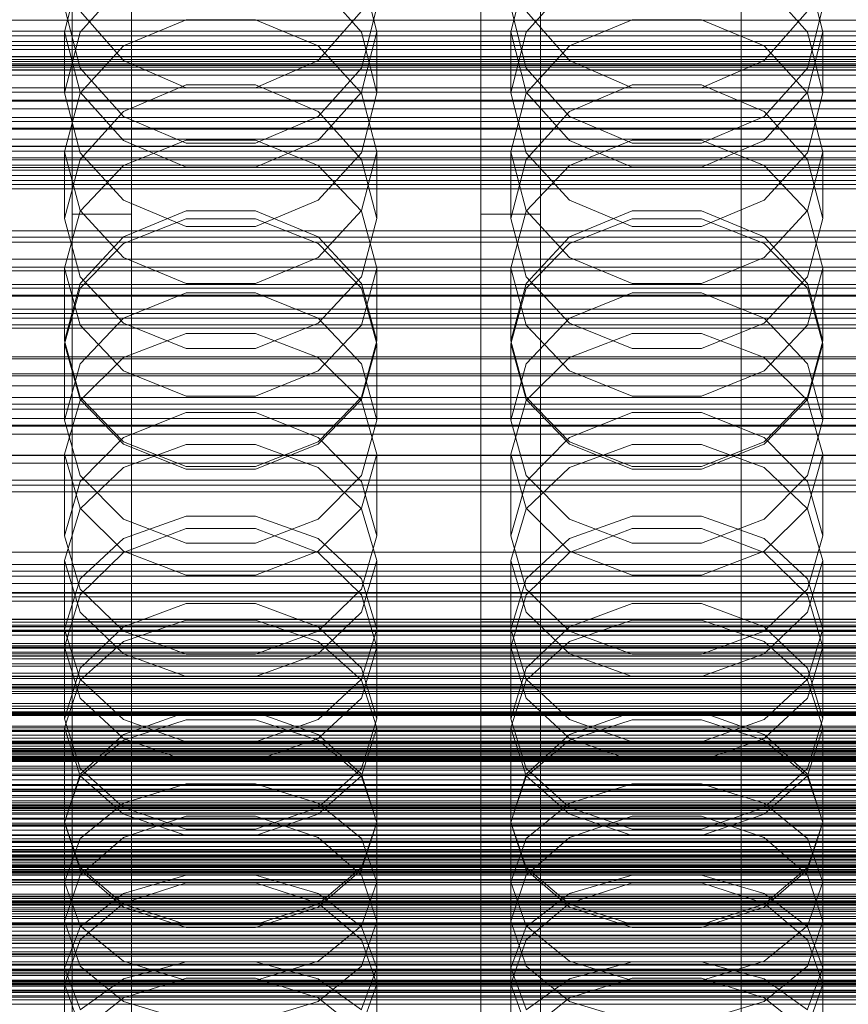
# Model space of a CAD drawing. Header units: millimetres. Extents: x -1970 to 61924, y -58230 to 6847.
# Tile 103 of 256: x -97 to 14, y -34577 to -34444. Entities that reach past the tile are written whole.
import ezdxf

# ---------------------------------------------------------------- set-up
doc = ezdxf.new("R2010")
doc.units = ezdxf.units.MM
for name, color, linetype, lineweight in [('COTAS_O', 1, 'Continuous', 0), ('COTAS_P', 1, 'Continuous', 0), ('frontal_briquetadora', 7, 'Continuous', 0), ('frontal_C01', 7, 'Continuous', 0), ('frontal_C02', 7, 'Continuous', 0), ('frontal_C03', 7, 'Continuous', 0), ('frontal_dosificador', 7, 'Continuous', 0), ('frontal_mezcladora', 7, 'Continuous', 0), ('frontal_secador', 7, 'Continuous', 0), ('frontal_tolva', 7, 'Continuous', 0)]:
    doc.layers.add(name, color=color, linetype=linetype, lineweight=lineweight)
doc.dimstyles.new('R19_100', dxfattribs={"dimtxt": 250, "dimasz": 150, "dimexe": 150, "dimexo": 80, "dimgap": 100, "dimtad": 1, "dimtih": 1, "dimtoh": 1, "dimdsep": 46, "dimcen": 0.09, "dimadec": 0, "dimazin": 0, "dimtfac": 1, "dimtdec": 4, "dimtofl": 0, "dimtmove": 0, "dimatfit": 3, "dimfxl": 1, "dimtolj": 1, "dimtzin": 0, "dimarcsym": 0})

# ---------------------------------------------------------------- blocks, each defined once
blk = doc.blocks.new('DIM_R26_43')
at = {"layer": 'COTAS_P'}
for p, q in [((-1750, -34600), (-1600, -34555)), ((2600, -34600), (2450, -34555)), ((-1750, -35500), (-1750, -34600)), ((-1750, -34600), (2600, -34600)), ((-1750, -34600), (-1600, -34645)), ((2600, -34600), (2450, -34645)), ((2600, -35500), (2600, -34600))]:
    blk.add_line(p, q, dxfattribs=at)
blk.add_text('4350 P', height=250, dxfattribs=at).set_placement((425, -34500))
blk = doc.blocks.new('DIM_R26_48')
at = {"layer": 'COTAS_O'}
for p, q in [((-650, -33700), (50, -33700)), ((50, -33700), (5, -33850)), ((50, -34900), (50, -33700)), ((50, -33700), (95, -33850)), ((50, -34900), (5, -34750)), ((50, -34900), (95, -34750)), ((-650, -34900), (50, -34900))]:
    blk.add_line(p, q, dxfattribs=at)
blk.add_text('1200 O', height=250, rotation=90, dxfattribs=at).set_placement((-50, -34300))
blk = doc.blocks.new('DIM_R26_49')
at = {"layer": 'COTAS_O'}
for p, q in [((-650, -34200), (-500, -34155)), ((650, -34200), (500, -34155)), ((-650, -34900), (-650, -34200)), ((-650, -34200), (650, -34200)), ((-650, -34200), (-500, -34245)), ((650, -34200), (500, -34245)), ((650, -34900), (650, -34200))]:
    blk.add_line(p, q, dxfattribs=at)
blk.add_text('1300 O', height=250, dxfattribs=at).set_placement((0, -34100))
blk = doc.blocks.new('DIM_R26_54')
at = {"layer": 'COTAS_P'}
for p, q in [((-305, -34680), (395, -34680)), ((395, -34680), (350, -34830)), ((395, -36000), (395, -34680)), ((395, -34680), (440, -34830)), ((395, -36000), (350, -35850)), ((395, -36000), (440, -35850)), ((-305, -36000), (395, -36000))]:
    blk.add_line(p, q, dxfattribs=at)
blk.add_text('1320 P', height=250, rotation=90, dxfattribs=at).set_placement((295, -35340))

msp = doc.modelspace()

# ---------------------------------------------------------------- linework, layer by layer
at = {"layer": 'frontal_briquetadora'}
for p, q in [((-91, -34445.996), (-88.92, -34437.891)), ((-51.08, -34437.891), (-49, -34445.996)), ((-31, -34445.996), (-28.92, -34437.891)), ((8.92, -34437.891), (11, -34445.996)), ((-83.094, -34439.459), (-88.92, -34446.067)), ((-51.08, -34446.067), (-56.906, -34439.459)), ((-23.094, -34439.459), (-28.92, -34446.067)), ((8.92, -34446.067), (3.094, -34439.459)), ((-88.92, -34450.901), (-91, -34442.708)), ((-88.92, -34443.249), (-83.093, -34449.855)), ((-56.907, -34449.855), (-51.08, -34443.249)), ((-49, -34442.708), (-51.08, -34450.901)), ((-28.92, -34450.901), (-31, -34442.708)), ((-28.92, -34443.249), (-23.093, -34449.855)), ((3.093, -34449.855), (8.92, -34443.249)), ((11, -34442.708), (8.92, -34450.901)), ((-83.093, -34447.906), (-74.673, -34444.394)), ((-74.673, -34444.394), (-65.327, -34444.394)), ((-65.327, -34444.394), (-56.907, -34447.906)), ((-23.093, -34447.906), (-14.673, -34444.394)), ((-14.673, -34444.394), (-5.327, -34444.394)), ((-5.327, -34444.394), (3.093, -34447.906)), ((-91, -34445.996), (-91, -34454.221)), ((-88.92, -34454.101), (-91, -34445.996)), ((-88.92, -34446.067), (-91, -34454.221)), ((-49, -34445.996), (-51.08, -34454.101)), ((-49, -34454.221), (-51.08, -34446.067)), ((-49, -34445.996), (-49, -34454.221)), ((-31, -34445.996), (-31, -34454.221)), ((-28.92, -34454.101), (-31, -34445.996)), ((-28.92, -34446.067), (-31, -34454.221)), ((11, -34445.996), (8.92, -34454.101)), ((11, -34454.221), (8.92, -34446.067)), ((11, -34445.996), (11, -34454.221)), ((-88.92, -34454.234), (-83.093, -34447.906)), ((-56.907, -34447.906), (-51.08, -34454.234)), ((-28.92, -34454.234), (-23.093, -34447.906)), ((3.093, -34447.906), (8.92, -34454.234)), ((-83.093, -34449.855), (-74.673, -34453.52)), ((-65.327, -34453.52), (-56.907, -34449.855)), ((-23.093, -34449.855), (-14.673, -34453.52)), ((-5.327, -34453.52), (3.093, -34449.855)), ((200, -34451.11), (-160, -34451.11)), ((-83.094, -34457.404), (-88.92, -34450.901)), ((-51.08, -34450.901), (-56.906, -34457.404)), ((-23.094, -34457.404), (-28.92, -34450.901)), ((8.92, -34450.901), (3.094, -34457.404)), ((-91, -34454.221), (-88.92, -34462.278)), ((-91, -34462.125), (-88.92, -34454.234)), ((-83.093, -34460.601), (-88.92, -34454.101)), ((-74.674, -34453.127), (-83.094, -34456.734)), ((-65.326, -34453.127), (-74.674, -34453.127)), ((-74.673, -34453.52), (-65.327, -34453.52)), ((-56.906, -34456.734), (-65.326, -34453.127)), ((-51.08, -34454.101), (-56.907, -34460.601)), ((-51.08, -34462.278), (-49, -34454.221)), ((-51.08, -34454.234), (-49, -34462.125)), ((-31, -34454.221), (-28.92, -34462.278)), ((-31, -34462.125), (-28.92, -34454.234)), ((-23.093, -34460.601), (-28.92, -34454.101)), ((-14.674, -34453.127), (-23.094, -34456.734)), ((-5.326, -34453.127), (-14.674, -34453.127)), ((-14.673, -34453.52), (-5.327, -34453.52)), ((3.094, -34456.734), (-5.326, -34453.127)), ((8.92, -34454.101), (3.093, -34460.601)), ((8.92, -34462.278), (11, -34454.221)), ((8.92, -34454.234), (11, -34462.125)), ((-83.094, -34456.734), (-88.92, -34463.181)), ((-51.08, -34463.18), (-56.906, -34456.734)), ((-23.094, -34456.734), (-28.92, -34463.181)), ((8.92, -34463.18), (3.094, -34456.734)), ((-160, -34457.538), (200, -34457.538)), ((-74.674, -34460.988), (-83.094, -34457.404)), ((-56.906, -34457.404), (-65.326, -34460.988)), ((-14.674, -34460.988), (-23.094, -34457.404)), ((3.094, -34457.404), (-5.326, -34460.988)), ((-74.673, -34460.596), (-83.093, -34464.004)), ((-74.673, -34464.208), (-83.093, -34460.601)), ((-65.327, -34460.596), (-74.673, -34460.596)), ((-56.907, -34464.004), (-65.327, -34460.596)), ((-56.907, -34460.601), (-65.327, -34464.208)), ((-14.673, -34460.596), (-23.093, -34464.004)), ((-14.673, -34464.208), (-23.093, -34460.601)), ((-5.327, -34460.596), (-14.673, -34460.596)), ((3.093, -34464.004), (-5.327, -34460.596)), ((3.093, -34460.601), (-5.327, -34464.208)), ((200, -34461.368), (-160, -34461.368)), ((-91, -34462.125), (-91, -34471.125)), ((-91, -34462.125), (-88.92, -34470.016)), ((-65.326, -34460.988), (-74.674, -34460.988)), ((-51.08, -34470.016), (-49, -34462.125)), ((-49, -34462.125), (-49, -34471.125)), ((-31, -34462.125), (-31, -34471.125)), ((-31, -34462.125), (-28.92, -34470.016)), ((-5.326, -34460.988), (-14.674, -34460.988)), ((8.92, -34470.016), (11, -34462.125)), ((11, -34462.125), (11, -34471.125)), ((-88.92, -34463.181), (-91, -34471.125)), ((-88.92, -34462.278), (-83.094, -34468.668)), ((-56.906, -34468.668), (-51.08, -34462.278)), ((-49, -34471.125), (-51.08, -34463.18)), ((-28.92, -34463.181), (-31, -34471.125)), ((-28.92, -34462.278), (-23.094, -34468.668)), ((3.094, -34468.668), (8.92, -34462.278)), ((11, -34471.125), (8.92, -34463.18)), ((-160, -34463.94), (200, -34463.94)), ((-83.093, -34464.004), (-88.92, -34470.145)), ((-65.327, -34464.208), (-74.673, -34464.208)), ((-51.08, -34470.145), (-56.907, -34464.004)), ((-23.093, -34464.004), (-28.92, -34470.145)), ((-5.327, -34464.208), (-14.673, -34464.208)), ((8.92, -34470.145), (3.093, -34464.004)), ((-83.094, -34468.668), (-74.674, -34472.188)), ((-65.326, -34472.188), (-56.906, -34468.668)), ((-23.094, -34468.668), (-14.674, -34472.188)), ((-5.326, -34472.188), (3.094, -34468.668)), ((-88.92, -34470.016), (-83.093, -34476.344)), ((-83.094, -34473.572), (-74.674, -34470.06)), ((-74.674, -34470.06), (-65.326, -34470.06)), ((-65.326, -34470.06), (-56.906, -34473.572)), ((-56.907, -34476.344), (-51.08, -34470.016)), ((-28.92, -34470.016), (-23.093, -34476.344)), ((-23.094, -34473.572), (-14.674, -34470.06)), ((-14.674, -34470.06), (-5.326, -34470.06)), ((-5.326, -34470.06), (3.094, -34473.572)), ((3.093, -34476.344), (8.92, -34470.016)), ((-88.92, -34470.145), (-91, -34477.803)), ((-88.92, -34478.964), (-91, -34471.125)), ((-83.093, -34474.485), (-74.673, -34471.151)), ((-74.673, -34471.151), (-65.327, -34471.151)), ((-65.327, -34471.151), (-56.907, -34474.485)), ((-49, -34477.803), (-51.08, -34470.145)), ((-49, -34471.125), (-51.08, -34478.964)), ((-28.92, -34470.145), (-31, -34477.803)), ((-28.92, -34478.964), (-31, -34471.125)), ((-23.093, -34474.485), (-14.673, -34471.151)), ((-14.673, -34471.151), (-5.327, -34471.151)), ((-5.327, -34471.151), (3.093, -34474.485)), ((11, -34477.803), (8.92, -34470.145)), ((11, -34471.125), (8.92, -34478.964)), ((-74.674, -34472.188), (-65.326, -34472.188)), ((-14.674, -34472.188), (-5.326, -34472.188)), ((-88.92, -34479.841), (-83.094, -34473.572)), ((-56.906, -34473.572), (-51.08, -34479.841)), ((-28.92, -34479.841), (-23.094, -34473.572)), ((3.094, -34473.572), (8.92, -34479.841)), ((-88.92, -34480.494), (-83.093, -34474.485)), ((-56.907, -34474.485), (-51.08, -34480.494)), ((-28.92, -34480.494), (-23.093, -34474.485)), ((3.093, -34474.485), (8.92, -34480.494)), ((-83.093, -34476.344), (-74.673, -34479.856)), ((-65.327, -34479.856), (-56.907, -34476.344)), ((-23.093, -34476.344), (-14.673, -34479.856)), ((-5.327, -34479.856), (3.093, -34476.344)), ((-91, -34477.803), (-91, -34487.557)), ((-91, -34477.803), (-88.92, -34485.461)), ((-51.08, -34485.461), (-49, -34477.803)), ((-49, -34477.803), (-49, -34487.557)), ((-31, -34477.803), (-31, -34487.557)), ((-31, -34477.803), (-28.92, -34485.461)), ((8.92, -34485.461), (11, -34477.803)), ((11, -34477.803), (11, -34487.557)), ((200, -34478.149), (-160, -34478.149)), ((-83.094, -34485.172), (-88.92, -34478.964)), ((-51.08, -34478.964), (-56.906, -34485.172)), ((-23.094, -34485.172), (-28.92, -34478.964)), ((8.92, -34478.964), (3.094, -34485.172)), ((-91, -34487.557), (-88.92, -34479.841)), ((-91, -34487.986), (-88.92, -34480.494)), ((-74.673, -34479.856), (-65.327, -34479.856)), ((-51.08, -34479.841), (-49, -34487.557)), ((-51.08, -34480.494), (-49, -34487.986)), ((-31, -34487.557), (-28.92, -34479.841)), ((-31, -34487.986), (-28.92, -34480.494)), ((-14.673, -34479.856), (-5.327, -34479.856)), ((8.92, -34479.841), (11, -34487.557)), ((8.92, -34480.494), (11, -34487.986)), ((-160, -34481.433), (200, -34481.433)), ((-74.674, -34481.091), (-83.094, -34484.534)), ((-65.326, -34481.091), (-74.674, -34481.091)), ((-56.906, -34484.534), (-65.326, -34481.091)), ((-14.674, -34481.091), (-23.094, -34484.534)), ((-5.326, -34481.091), (-14.674, -34481.091)), ((3.094, -34484.534), (-5.326, -34481.091)), ((-160, -34483.291), (200, -34483.291)), ((-83.094, -34484.534), (-88.92, -34490.676)), ((-51.08, -34490.676), (-56.906, -34484.534)), ((-23.094, -34484.534), (-28.92, -34490.676)), ((8.92, -34490.676), (3.094, -34484.534)), ((-160, -34485.849), (200, -34485.849)), ((-88.92, -34485.461), (-83.093, -34491.602)), ((-74.674, -34488.588), (-83.094, -34485.172)), ((-56.906, -34485.172), (-65.326, -34488.588)), ((-56.907, -34491.602), (-51.08, -34485.461)), ((-28.92, -34485.461), (-23.093, -34491.602)), ((-14.674, -34488.588), (-23.094, -34485.172)), ((3.094, -34485.172), (-5.326, -34488.588)), ((3.093, -34491.602), (8.92, -34485.461)), ((-83.093, -34489.803), (-74.673, -34486.586)), ((-74.673, -34486.586), (-65.327, -34486.586)), ((-65.327, -34486.586), (-56.907, -34489.803)), ((-23.093, -34489.803), (-14.673, -34486.586)), ((-14.673, -34486.586), (-5.327, -34486.586)), ((-5.327, -34486.586), (3.093, -34489.803)), ((-88.92, -34495.158), (-91, -34487.557)), ((-91, -34487.986), (-91, -34498.23)), ((-88.92, -34495.478), (-91, -34487.986)), ((-65.326, -34488.588), (-74.674, -34488.588)), ((-49, -34487.557), (-51.08, -34495.158)), ((-49, -34487.986), (-51.08, -34495.478)), ((-49, -34487.986), (-49, -34498.23)), ((-28.92, -34495.158), (-31, -34487.557)), ((-31, -34487.986), (-31, -34498.23)), ((-28.92, -34495.478), (-31, -34487.986)), ((-5.326, -34488.588), (-14.674, -34488.588)), ((11, -34487.557), (8.92, -34495.158)), ((11, -34487.986), (8.92, -34495.478)), ((11, -34487.986), (11, -34498.23)), ((-160, -34489.719), (200, -34489.719)), ((-160, -34489.991), (200, -34489.991)), ((-88.92, -34495.6), (-83.093, -34489.803)), ((-56.907, -34489.803), (-51.08, -34495.6)), ((-28.92, -34495.6), (-23.093, -34489.803)), ((3.093, -34489.803), (8.92, -34495.6)), ((-88.92, -34490.676), (-91, -34498.23)), ((-49, -34498.23), (-51.08, -34490.676)), ((-28.92, -34490.676), (-31, -34498.23)), ((11, -34498.23), (8.92, -34490.676)), ((-160, -34492.29), (200, -34492.29)), ((-83.093, -34491.602), (-74.673, -34495.01)), ((-65.327, -34495.01), (-56.907, -34491.602)), ((-23.093, -34491.602), (-14.673, -34495.01)), ((-5.327, -34495.01), (3.093, -34491.602)), ((-160, -34493.614), (200, -34493.614)), ((-83.094, -34501.17), (-88.92, -34495.158)), ((-74.673, -34495.01), (-65.327, -34495.01)), ((-51.08, -34495.158), (-56.906, -34501.17)), ((-23.094, -34501.17), (-28.92, -34495.158)), ((-14.673, -34495.01), (-5.327, -34495.01)), ((8.92, -34495.158), (3.094, -34501.17)), ((-91, -34502.829), (-88.92, -34495.6)), ((-83.093, -34501.486), (-88.92, -34495.478)), ((-51.08, -34495.478), (-56.907, -34501.486)), ((-51.08, -34495.6), (-49, -34502.829)), ((-31, -34502.829), (-28.92, -34495.6)), ((-23.093, -34501.486), (-28.92, -34495.478)), ((8.92, -34495.478), (3.093, -34501.486)), ((8.92, -34495.6), (11, -34502.829)), ((-74.674, -34497.219), (-83.094, -34500.552)), ((-65.326, -34497.219), (-74.674, -34497.219)), ((-56.906, -34500.552), (-65.326, -34497.219)), ((-14.674, -34497.219), (-23.094, -34500.552)), ((-5.326, -34497.219), (-14.674, -34497.219)), ((3.094, -34500.552), (-5.326, -34497.219)), ((-160, -34498.03), (200, -34498.03)), ((-91, -34498.23), (-88.92, -34505.662)), ((-51.08, -34505.662), (-49, -34498.23)), ((-31, -34498.23), (-28.92, -34505.662)), ((8.92, -34505.662), (11, -34498.23)), ((-83.094, -34500.552), (-88.92, -34506.493)), ((-51.08, -34506.493), (-56.906, -34500.552)), ((-23.094, -34500.552), (-28.92, -34506.493)), ((8.92, -34506.493), (3.094, -34500.552)), ((-74.674, -34504.474), (-83.094, -34501.17)), ((-74.673, -34504.82), (-83.093, -34501.486)), ((-74.673, -34501.512), (-83.093, -34504.604)), ((-65.327, -34501.512), (-74.673, -34501.512)), ((-56.907, -34501.486), (-65.327, -34504.82)), ((-56.907, -34504.604), (-65.327, -34501.512)), ((-56.906, -34501.17), (-65.326, -34504.474)), ((-14.674, -34504.474), (-23.094, -34501.17)), ((-14.673, -34504.82), (-23.093, -34501.486)), ((-14.673, -34501.512), (-23.093, -34504.604)), ((-5.327, -34501.512), (-14.673, -34501.512)), ((3.093, -34501.486), (-5.327, -34504.82)), ((3.093, -34504.604), (-5.327, -34501.512)), ((3.094, -34501.17), (-5.326, -34504.474)), ((-91, -34502.829), (-91, -34513.787)), ((-91, -34502.829), (-88.92, -34510.058)), ((-51.08, -34510.058), (-49, -34502.829)), ((-49, -34502.829), (-49, -34513.787)), ((-31, -34502.829), (-31, -34513.787)), ((-31, -34502.829), (-28.92, -34510.058)), ((8.92, -34510.058), (11, -34502.829)), ((11, -34502.829), (11, -34513.787)), ((-65.326, -34504.474), (-74.674, -34504.474)), ((-5.326, -34504.474), (-14.674, -34504.474)), ((-83.093, -34504.604), (-88.92, -34510.176)), ((-88.92, -34505.662), (-83.094, -34511.534)), ((-65.327, -34504.82), (-74.673, -34504.82)), ((-51.08, -34510.176), (-56.907, -34504.604)), ((-56.906, -34511.534), (-51.08, -34505.662)), ((-23.093, -34504.604), (-28.92, -34510.176)), ((-28.92, -34505.662), (-23.094, -34511.534)), ((-5.327, -34504.82), (-14.673, -34504.82)), ((8.92, -34510.176), (3.093, -34504.604)), ((3.094, -34511.534), (8.92, -34505.662)), ((-88.92, -34506.493), (-91, -34513.787)), ((-49, -34513.787), (-51.08, -34506.493)), ((-28.92, -34506.493), (-31, -34513.787)), ((11, -34513.787), (8.92, -34506.493)), ((-88.92, -34510.176), (-91, -34517.123)), ((-88.92, -34510.058), (-83.093, -34515.855)), ((-83.093, -34514.166), (-74.673, -34511.161)), ((-74.673, -34511.161), (-65.327, -34511.161)), ((-65.327, -34511.161), (-56.907, -34514.166)), ((-56.907, -34515.855), (-51.08, -34510.058)), ((-49, -34517.123), (-51.08, -34510.176)), ((-28.92, -34510.176), (-31, -34517.123)), ((-28.92, -34510.058), (-23.093, -34515.855)), ((-23.093, -34514.166), (-14.673, -34511.161)), ((-14.673, -34511.161), (-5.327, -34511.161)), ((-5.327, -34511.161), (3.093, -34514.166)), ((3.093, -34515.855), (8.92, -34510.058)), ((11, -34517.123), (8.92, -34510.176)), ((-83.094, -34511.534), (-74.674, -34514.76)), ((-65.326, -34514.76), (-56.906, -34511.534)), ((-23.094, -34511.534), (-14.674, -34514.76)), ((-5.326, -34514.76), (3.094, -34511.534)), ((-88.92, -34520.952), (-91, -34513.787)), ((-83.094, -34516.027), (-74.674, -34512.811)), ((-74.674, -34512.811), (-65.326, -34512.811)), ((-65.326, -34512.811), (-56.906, -34516.027)), ((-49, -34513.787), (-51.08, -34520.952)), ((-28.92, -34520.952), (-31, -34513.787)), ((-23.094, -34516.027), (-14.674, -34512.811)), ((-14.674, -34512.811), (-5.326, -34512.811)), ((-5.326, -34512.811), (3.094, -34516.027)), ((11, -34513.787), (8.92, -34520.952)), ((-88.92, -34519.58), (-83.093, -34514.166)), ((-74.674, -34514.76), (-65.326, -34514.76)), ((-56.907, -34514.166), (-51.08, -34519.58)), ((-28.92, -34519.58), (-23.093, -34514.166)), ((-14.674, -34514.76), (-5.326, -34514.76)), ((3.093, -34514.166), (8.92, -34519.58)), ((-88.92, -34521.752), (-83.094, -34516.027)), ((-83.093, -34515.855), (-74.673, -34519.072)), ((-65.327, -34519.072), (-56.907, -34515.855)), ((-56.906, -34516.027), (-51.08, -34521.752)), ((-28.92, -34521.752), (-23.094, -34516.027)), ((-23.093, -34515.855), (-14.673, -34519.072)), ((-5.327, -34519.072), (3.093, -34515.855)), ((3.094, -34516.027), (8.92, -34521.752)), ((-91, -34517.123), (-91, -34528.769)), ((-91, -34517.123), (-88.92, -34524.071)), ((-51.08, -34524.071), (-49, -34517.123)), ((-49, -34517.123), (-49, -34528.769)), ((-31, -34517.123), (-31, -34528.769)), ((-31, -34517.123), (-28.92, -34524.071)), ((8.92, -34524.071), (11, -34517.123)), ((11, -34517.123), (11, -34528.769)), ((-74.673, -34519.072), (-65.327, -34519.072)), ((-14.673, -34519.072), (-5.327, -34519.072)), ((-91, -34526.331), (-88.92, -34519.58)), ((-51.08, -34519.58), (-49, -34526.331)), ((-31, -34526.331), (-28.92, -34519.58)), ((8.92, -34519.58), (11, -34526.331)), ((-91, -34528.769), (-88.92, -34521.752)), ((-83.094, -34526.603), (-88.92, -34520.952)), ((-51.08, -34520.952), (-56.906, -34526.603)), ((-51.08, -34521.752), (-49, -34528.769)), ((-31, -34528.769), (-28.92, -34521.752)), ((-23.094, -34526.603), (-28.92, -34520.952)), ((8.92, -34520.952), (3.094, -34526.603)), ((8.92, -34521.752), (11, -34528.769)), ((-74.674, -34522.89), (-83.094, -34526.023)), ((-65.326, -34522.89), (-74.674, -34522.89)), ((-56.906, -34526.023), (-65.326, -34522.89)), ((-14.674, -34522.89), (-23.094, -34526.023)), ((-5.326, -34522.89), (-14.674, -34522.89)), ((3.094, -34526.023), (-5.326, -34522.89)), ((-88.92, -34524.071), (-83.093, -34529.643)), ((-56.907, -34529.643), (-51.08, -34524.071)), ((-28.92, -34524.071), (-23.093, -34529.643)), ((3.093, -34529.643), (8.92, -34524.071)), ((-83.093, -34528.025), (-74.673, -34525.158)), ((-74.673, -34525.158), (-65.327, -34525.158)), ((-65.327, -34525.158), (-56.907, -34528.025)), ((-23.093, -34528.025), (-14.673, -34525.158)), ((-14.673, -34525.158), (-5.327, -34525.158)), ((-5.327, -34525.158), (3.093, -34528.025)), ((-91, -34526.331), (-91, -34538.419)), ((-88.92, -34533.082), (-91, -34526.331)), ((-83.094, -34526.023), (-88.92, -34531.596)), ((-74.674, -34529.704), (-83.094, -34526.603)), ((-56.906, -34526.603), (-65.326, -34529.704)), ((-51.08, -34531.596), (-56.906, -34526.023)), ((-49, -34526.331), (-51.08, -34533.082)), ((-49, -34526.331), (-49, -34538.419)), ((-31, -34526.331), (-31, -34538.419)), ((-28.92, -34533.082), (-31, -34526.331)), ((-23.094, -34526.023), (-28.92, -34531.596)), ((-14.674, -34529.704), (-23.094, -34526.603)), ((3.094, -34526.603), (-5.326, -34529.704)), ((8.92, -34531.596), (3.094, -34526.023)), ((11, -34526.331), (8.92, -34533.082)), ((11, -34526.331), (11, -34538.419)), ((-88.92, -34533.192), (-83.093, -34528.025)), ((-56.907, -34528.025), (-51.08, -34533.192)), ((-28.92, -34533.192), (-23.093, -34528.025)), ((3.093, -34528.025), (8.92, -34533.192)), ((-88.92, -34535.648), (-91, -34528.769)), ((-83.093, -34529.643), (-74.673, -34532.735)), ((-65.326, -34529.704), (-74.674, -34529.704)), ((-65.327, -34532.735), (-56.907, -34529.643)), ((-49, -34528.769), (-51.08, -34535.649)), ((-28.92, -34535.648), (-31, -34528.769)), ((-23.093, -34529.643), (-14.673, -34532.735)), ((-5.326, -34529.704), (-14.674, -34529.704)), ((-5.327, -34532.735), (3.093, -34529.643)), ((11, -34528.769), (8.92, -34535.649)), ((195, -34530), (-195, -34530)), ((-88.92, -34531.596), (-91, -34538.419)), ((-49, -34538.419), (-51.08, -34531.596)), ((-28.92, -34531.596), (-31, -34538.419)), ((11, -34538.419), (8.92, -34531.596)), ((-91, -34539.635), (-88.92, -34533.192)), ((-83.093, -34538.496), (-88.92, -34533.082)), ((-74.673, -34532.735), (-65.327, -34532.735)), ((-51.08, -34533.082), (-56.907, -34538.496)), ((-51.08, -34533.192), (-49, -34539.635)), ((-31, -34539.635), (-28.92, -34533.192)), ((-23.093, -34538.496), (-28.92, -34533.082)), ((-14.673, -34532.735), (-5.327, -34532.735)), ((8.92, -34533.082), (3.093, -34538.496)), ((8.92, -34533.192), (11, -34539.635)), ((-83.094, -34541.066), (-88.92, -34535.648)), ((-51.08, -34535.649), (-56.906, -34541.066)), ((-23.094, -34541.066), (-28.92, -34535.648)), ((8.92, -34535.649), (3.094, -34541.066)), ((195, -34537), (-195, -34537)), ((-74.674, -34537.508), (-83.094, -34540.51)), ((-65.326, -34537.508), (-74.674, -34537.508)), ((-56.906, -34540.51), (-65.326, -34537.508)), ((-14.674, -34537.508), (-23.094, -34540.51)), ((-5.326, -34537.508), (-14.674, -34537.508)), ((3.094, -34540.51), (-5.326, -34537.508)), ((-91, -34538.419), (-88.92, -34545.1)), ((-74.673, -34541.501), (-83.093, -34538.496)), ((-74.673, -34538.552), (-83.093, -34541.275)), ((-65.327, -34538.552), (-74.673, -34538.552)), ((-56.907, -34538.496), (-65.327, -34541.501)), ((-56.907, -34541.275), (-65.327, -34538.552)), ((-51.08, -34545.1), (-49, -34538.419)), ((-31, -34538.419), (-28.92, -34545.1)), ((-14.673, -34541.501), (-23.093, -34538.496)), ((-14.673, -34538.552), (-23.093, -34541.275)), ((-5.327, -34538.552), (-14.673, -34538.552)), ((3.093, -34538.496), (-5.327, -34541.501)), ((3.093, -34541.275), (-5.327, -34538.552)), ((8.92, -34545.1), (11, -34538.419)), ((-91, -34539.635), (-91, -34552.363)), ((-91, -34539.635), (-88.92, -34546.078)), ((-51.08, -34546.078), (-49, -34539.635)), ((-49, -34539.635), (-49, -34552.363)), ((-31, -34539.635), (-31, -34552.363)), ((-31, -34539.635), (-28.92, -34546.078)), ((8.92, -34546.078), (11, -34539.635)), ((11, -34539.635), (11, -34552.363)), ((-83.094, -34540.51), (-88.92, -34545.844)), ((-83.093, -34541.275), (-88.92, -34546.182)), ((-74.674, -34544.034), (-83.094, -34541.066)), ((-65.327, -34541.501), (-74.673, -34541.501)), ((-56.906, -34541.066), (-65.326, -34544.034)), ((-51.08, -34546.182), (-56.907, -34541.275)), ((-51.08, -34545.844), (-56.906, -34540.51)), ((-23.094, -34540.51), (-28.92, -34545.844)), ((-23.093, -34541.275), (-28.92, -34546.182)), ((-14.674, -34544.034), (-23.094, -34541.066)), ((-5.327, -34541.501), (-14.673, -34541.501)), ((3.094, -34541.066), (-5.326, -34544.034)), ((8.92, -34546.182), (3.093, -34541.275)), ((8.92, -34545.844), (3.094, -34540.51)), ((-65.326, -34544.034), (-74.674, -34544.034)), ((-5.326, -34544.034), (-14.674, -34544.034)), ((-88.92, -34545.1), (-83.094, -34550.353)), ((-56.906, -34550.353), (-51.08, -34545.1)), ((-28.92, -34545.1), (-23.094, -34550.353)), ((3.094, -34550.353), (8.92, -34545.1)), ((-88.92, -34545.844), (-91, -34552.363)), ((-88.92, -34546.182), (-91, -34552.301)), ((-88.92, -34546.078), (-83.093, -34551.244)), ((-56.907, -34551.244), (-51.08, -34546.078)), ((-49, -34552.363), (-51.08, -34545.844)), ((-49, -34552.301), (-51.08, -34546.182)), ((-28.92, -34545.844), (-31, -34552.363)), ((-28.92, -34546.182), (-31, -34552.301)), ((-28.92, -34546.078), (-23.093, -34551.244)), ((3.093, -34551.244), (8.92, -34546.078)), ((11, -34552.363), (8.92, -34545.844)), ((11, -34552.301), (8.92, -34546.182)), ((-83.093, -34549.754), (-74.673, -34547.13)), ((-74.673, -34547.13), (-65.327, -34547.13)), ((-65.327, -34547.13), (-56.907, -34549.754)), ((-23.093, -34549.754), (-14.673, -34547.13)), ((-14.673, -34547.13), (-5.327, -34547.13)), ((-5.327, -34547.13), (3.093, -34549.754)), ((-88.92, -34554.481), (-83.093, -34549.754)), ((-83.094, -34550.353), (-74.674, -34553.23)), ((-65.326, -34553.23), (-56.906, -34550.353)), ((-56.907, -34549.754), (-51.08, -34554.481)), ((-28.92, -34554.481), (-23.093, -34549.754)), ((-23.094, -34550.353), (-14.674, -34553.23)), ((-5.326, -34553.23), (3.094, -34550.353)), ((3.093, -34549.754), (8.92, -34554.481)), ((-83.094, -34554.358), (-74.674, -34551.493)), ((-83.093, -34551.244), (-74.673, -34554.112)), ((-74.674, -34551.493), (-65.326, -34551.493)), ((-65.327, -34554.112), (-56.907, -34551.244)), ((-65.326, -34551.493), (-56.906, -34554.358)), ((-23.094, -34554.358), (-14.674, -34551.493)), ((-23.093, -34551.244), (-14.673, -34554.112)), ((-14.674, -34551.493), (-5.326, -34551.493)), ((-5.327, -34554.112), (3.093, -34551.244)), ((-5.326, -34551.493), (3.094, -34554.358)), ((-91, -34552.301), (-91, -34565.638)), ((-91, -34552.301), (-88.92, -34558.42)), ((-88.92, -34558.731), (-91, -34552.363)), ((-74.674, -34553.23), (-65.326, -34553.23)), ((-51.08, -34558.42), (-49, -34552.301)), ((-49, -34552.363), (-51.08, -34558.731)), ((-49, -34552.301), (-49, -34565.638)), ((-31, -34552.301), (-31, -34565.638)), ((-31, -34552.301), (-28.92, -34558.42)), ((-28.92, -34558.731), (-31, -34552.363)), ((-14.674, -34553.23), (-5.326, -34553.23)), ((8.92, -34558.42), (11, -34552.301)), ((11, -34552.363), (8.92, -34558.731)), ((11, -34552.301), (11, -34565.638)), ((-91, -34560.376), (-88.92, -34554.481)), ((-88.92, -34559.44), (-83.094, -34554.358)), ((-74.673, -34554.112), (-65.327, -34554.112)), ((-56.906, -34554.358), (-51.08, -34559.44)), ((-51.08, -34554.481), (-49, -34560.376)), ((-31, -34560.376), (-28.92, -34554.481)), ((-28.92, -34559.44), (-23.094, -34554.358)), ((-14.673, -34554.112), (-5.327, -34554.112)), ((3.094, -34554.358), (8.92, -34559.44)), ((8.92, -34554.481), (11, -34560.376)), ((-88.92, -34558.42), (-83.093, -34563.327)), ((-83.094, -34563.729), (-88.92, -34558.731)), ((-56.907, -34563.327), (-51.08, -34558.42)), ((-51.08, -34558.731), (-56.906, -34563.729)), ((-28.92, -34558.42), (-23.093, -34563.327)), ((-23.094, -34563.729), (-28.92, -34558.731)), ((3.093, -34563.327), (8.92, -34558.42)), ((8.92, -34558.731), (3.094, -34563.729)), ((-91, -34565.638), (-88.92, -34559.44)), ((-83.093, -34561.918), (-74.673, -34559.449)), ((-74.673, -34559.449), (-65.327, -34559.449)), ((-65.327, -34559.449), (-56.907, -34561.918)), ((-51.08, -34559.44), (-49, -34565.638)), ((-31, -34565.638), (-28.92, -34559.44)), ((-23.093, -34561.918), (-14.673, -34559.449)), ((-14.673, -34559.449), (-5.327, -34559.449)), ((-5.327, -34559.449), (3.093, -34561.918)), ((8.92, -34559.44), (11, -34565.638)), ((-91, -34560.376), (-91, -34574.101)), ((-88.92, -34566.271), (-91, -34560.376)), ((-74.674, -34560.448), (-83.094, -34563.217)), ((-65.326, -34560.448), (-74.674, -34560.448)), ((-56.906, -34563.217), (-65.326, -34560.448)), ((-49, -34560.376), (-51.08, -34566.271)), ((-49, -34560.376), (-49, -34574.101)), ((-31, -34560.376), (-31, -34574.101)), ((-28.92, -34566.271), (-31, -34560.376)), ((-14.674, -34560.448), (-23.094, -34563.217)), ((-5.326, -34560.448), (-14.674, -34560.448)), ((3.094, -34563.217), (-5.326, -34560.448)), ((11, -34560.376), (8.92, -34566.271)), ((11, -34560.376), (11, -34574.101)), ((-88.92, -34566.366), (-83.093, -34561.918)), ((-56.907, -34561.918), (-51.08, -34566.366)), ((-28.92, -34566.366), (-23.093, -34561.918)), ((3.093, -34561.918), (8.92, -34566.366)), ((-83.094, -34563.217), (-88.92, -34568.125)), ((-74.674, -34566.461), (-83.094, -34563.729)), ((-83.093, -34563.327), (-74.673, -34566.05)), ((-65.327, -34566.05), (-56.907, -34563.327)), ((-56.906, -34563.729), (-65.326, -34566.461)), ((-51.08, -34568.125), (-56.906, -34563.217)), ((-23.094, -34563.217), (-28.92, -34568.125)), ((-14.674, -34566.461), (-23.094, -34563.729)), ((-23.093, -34563.327), (-14.673, -34566.05)), ((-5.327, -34566.05), (3.093, -34563.327)), ((3.094, -34563.729), (-5.326, -34566.461)), ((8.92, -34568.125), (3.094, -34563.217)), ((-88.92, -34571.679), (-91, -34565.638)), ((-91, -34571.912), (-88.92, -34566.366)), ((-83.093, -34570.998), (-88.92, -34566.271)), ((-65.326, -34566.461), (-74.674, -34566.461)), ((-74.673, -34566.05), (-65.327, -34566.05)), ((-51.08, -34566.271), (-56.907, -34570.998)), ((-49, -34565.638), (-51.08, -34571.679)), ((-51.08, -34566.366), (-49, -34571.912)), ((-28.92, -34571.679), (-31, -34565.638)), ((-31, -34571.912), (-28.92, -34566.366)), ((-23.093, -34570.998), (-28.92, -34566.271)), ((-5.326, -34566.461), (-14.674, -34566.461)), ((-14.673, -34566.05), (-5.327, -34566.05)), ((8.92, -34566.271), (3.093, -34570.998)), ((11, -34565.638), (8.92, -34571.679)), ((8.92, -34566.366), (11, -34571.912)), ((-88.92, -34568.125), (-91, -34574.101)), ((-49, -34574.101), (-51.08, -34568.125)), ((-28.92, -34568.125), (-31, -34574.101)), ((11, -34574.101), (8.92, -34568.125)), ((-91, -34571.912), (-91, -34586.193)), ((-91, -34571.912), (-88.92, -34577.459)), ((-83.094, -34576.409), (-88.92, -34571.679)), ((-74.673, -34573.621), (-83.093, -34570.998)), ((-74.673, -34571.082), (-83.093, -34573.39)), ((-65.327, -34571.082), (-74.673, -34571.082)), ((-56.907, -34570.998), (-65.327, -34573.621)), ((-56.907, -34573.39), (-65.327, -34571.082)), ((-51.08, -34571.679), (-56.906, -34576.409)), ((-51.08, -34577.459), (-49, -34571.912)), ((-49, -34571.912), (-49, -34586.193)), ((-31, -34571.912), (-31, -34586.193)), ((-31, -34571.912), (-28.92, -34577.459)), ((-23.094, -34576.409), (-28.92, -34571.679)), ((-14.673, -34573.621), (-23.093, -34570.998)), ((-14.673, -34571.082), (-23.093, -34573.39)), ((-5.327, -34571.082), (-14.673, -34571.082)), ((3.093, -34570.998), (-5.327, -34573.621)), ((3.093, -34573.39), (-5.327, -34571.082)), ((8.92, -34571.679), (3.094, -34576.409)), ((8.92, -34577.459), (11, -34571.912)), ((11, -34571.912), (11, -34586.193)), ((-83.093, -34573.39), (-88.92, -34577.548)), ((-74.674, -34573.305), (-83.094, -34575.925)), ((-65.326, -34573.305), (-74.674, -34573.305)), ((-56.906, -34575.925), (-65.326, -34573.305)), ((-51.08, -34577.548), (-56.907, -34573.39)), ((-23.093, -34573.39), (-28.92, -34577.548)), ((-14.674, -34573.305), (-23.094, -34575.925)), ((-5.326, -34573.305), (-14.674, -34573.305)), ((3.094, -34575.925), (-5.326, -34573.305)), ((8.92, -34577.548), (3.093, -34573.39)), ((-91, -34574.101), (-88.92, -34579.916)), ((-65.327, -34573.621), (-74.673, -34573.621)), ((-51.08, -34579.916), (-49, -34574.101)), ((-31, -34574.101), (-28.92, -34579.916)), ((-5.327, -34573.621), (-14.673, -34573.621)), ((8.92, -34579.916), (11, -34574.101)), ((-83.094, -34575.925), (-88.92, -34580.562)), ((-51.08, -34580.562), (-56.906, -34575.925)), ((-23.094, -34575.925), (-28.92, -34580.562)), ((8.92, -34580.562), (3.094, -34575.925)), ((-74.674, -34578.991), (-83.094, -34576.409)), ((-56.906, -34576.409), (-65.326, -34578.991)), ((-14.674, -34578.991), (-23.094, -34576.409)), ((3.094, -34576.409), (-5.326, -34578.991))]:
    msp.add_line(p, q, dxfattribs=at)
at = {"layer": 'frontal_C01'}
for p, q in [((0, -34520.192), (0, -34257.579)), ((0, -34263.359), (0, -34525.972)), ((0, -34520.192), (-130, -34520.192)), ((0, -34782.805), (0, -34520.192)), ((130, -34520.192), (0, -34520.192)), ((-130, -34525.033), (130, -34525.033)), ((-130, -34525.825), (130, -34525.825)), ((-130, -34525.972), (0, -34525.972)), ((-130, -34525.972), (130, -34525.972)), ((0, -34525.972), (0, -34788.585)), ((0, -34525.972), (130, -34525.972)), ((-130, -34528.294), (130, -34528.294)), ((-130, -34528.578), (130, -34528.578)), ((430, -34531.343), (-430, -34531.343)), ((-130, -34532.271), (130, -34532.271)), ((-130, -34532.673), (130, -34532.673)), ((430, -34536.343), (-430, -34536.343)), ((-130, -34537.486), (130, -34537.486)), ((-130, -34537.979), (130, -34537.979)), ((-148, -34541.432), (148, -34541.432)), ((-148, -34541.713), (148, -34541.713)), ((-148, -34541.765), (148, -34541.765)), ((-148, -34542.588), (148, -34542.588)), ((-148, -34542.688), (148, -34542.688)), ((-148, -34543.997), (148, -34543.997)), ((-148, -34544.139), (148, -34544.139)), ((130, -34543.583), (-130, -34543.583)), ((-130, -34544.133), (130, -34544.133)), ((-148, -34545.845), (148, -34545.845)), ((-148, -34546.019), (148, -34546.019)), ((148, -34548.005), (-148, -34548.005)), ((-148, -34548.2), (148, -34548.2)), ((-148, -34550.331), (148, -34550.331)), ((-148, -34550.532), (148, -34550.532)), ((-130, -34550.147), (130, -34550.147)), ((-130, -34550.716), (130, -34550.716)), ((-148, -34552.664), (148, -34552.664)), ((-148, -34552.858), (148, -34552.858)), ((-148, -34554.844), (148, -34554.844)), ((-148, -34555.019), (148, -34555.019)), ((-148, -34556.724), (148, -34556.724)), ((-148, -34556.866), (148, -34556.866)), ((-130, -34556.731), (130, -34556.731)), ((-130, -34557.28), (130, -34557.28)), ((-148, -34558.175), (148, -34558.175)), ((-148, -34558.276), (148, -34558.276)), ((-148, -34559.098), (148, -34559.098)), ((-148, -34559.151), (148, -34559.151)), ((-148, -34559.431), (148, -34559.431)), ((-130, -34562.885), (130, -34562.885)), ((-130, -34563.377), (130, -34563.377)), ((-130, -34568.19), (130, -34568.19)), ((-130, -34568.592), (130, -34568.592)), ((-130, -34572.285), (130, -34572.285)), ((-130, -34572.569), (130, -34572.569)), ((-130, -34574.891), (130, -34574.891)), ((-130, -34575.038), (130, -34575.038)), ((-130, -34575.83), (130, -34575.83))]:
    msp.add_line(p, q, dxfattribs=at)
at = {"layer": 'frontal_C02'}
for p, q in [((0, -34521.432), (0, -34230.937)), ((0, -34236.667), (0, -34527.162)), ((-440, -34444.429), (440, -34444.429)), ((-440, -34445.925), (440, -34445.925)), ((-440, -34446.561), (440, -34446.561)), ((-311.15, -34447.313), (311.15, -34447.313)), ((-440, -34447.845), (440, -34447.845)), ((-440, -34448.365), (440, -34448.365)), ((-440, -34449.351), (440, -34449.351)), ((-440, -34449.718), (440, -34449.718)), ((-311.15, -34449.317), (311.15, -34449.317)), ((-440, -34450.338), (440, -34450.338)), ((-440, -34450.528), (440, -34450.528)), ((-440, -34450.739), (440, -34450.739)), ((-311.15, -34453.538), (311.15, -34453.538)), ((-311.15, -34455.334), (311.15, -34455.334)), ((-311.15, -34458.959), (311.15, -34458.959)), ((-311.15, -34460.426), (311.15, -34460.426)), ((-311.15, -34463.207), (311.15, -34463.207)), ((-311.15, -34464.244), (311.15, -34464.244)), ((-311.15, -34465.992), (311.15, -34465.992)), ((-311.15, -34466.529), (311.15, -34466.529)), ((-311.15, -34467.125), (311.15, -34467.125)), ((0, -34521.432), (-130, -34521.432)), ((0, -34811.926), (0, -34521.432)), ((130, -34521.432), (0, -34521.432)), ((-130, -34526.029), (130, -34526.029)), ((-130, -34526.625), (130, -34526.625)), ((-130, -34527.162), (0, -34527.162)), ((-130, -34527.162), (130, -34527.162)), ((0, -34527.162), (0, -34817.656)), ((0, -34527.162), (130, -34527.162)), ((-130, -34528.91), (130, -34528.91)), ((-130, -34529.948), (130, -34529.948)), ((-130, -34532.729), (130, -34532.729)), ((-130, -34534.196), (130, -34534.196)), ((-130, -34537.82), (130, -34537.82)), ((-130, -34539.616), (130, -34539.616)), ((-148, -34542.415), (148, -34542.415)), ((-148, -34542.626), (148, -34542.626)), ((-148, -34542.817), (148, -34542.817)), ((-148, -34543.436), (148, -34543.436)), ((-148, -34543.804), (148, -34543.804)), ((130, -34543.837), (-130, -34543.837)), ((-148, -34544.789), (148, -34544.789)), ((-148, -34545.309), (148, -34545.309)), ((-148, -34546.593), (148, -34546.593)), ((-130, -34545.841), (130, -34545.841)), ((-148, -34547.23), (148, -34547.23)), ((148, -34548.725), (-148, -34548.725)), ((-148, -34549.435), (148, -34549.435)), ((-130, -34550.37), (130, -34550.37)), ((-148, -34551.04), (148, -34551.04)), ((-148, -34551.775), (148, -34551.775)), ((-148, -34553.38), (148, -34553.38)), ((-130, -34552.445), (130, -34552.445)), ((-148, -34554.09), (148, -34554.09)), ((-148, -34555.585), (148, -34555.585)), ((-148, -34556.222), (148, -34556.222)), ((-148, -34557.506), (148, -34557.506)), ((-130, -34556.974), (130, -34556.974)), ((-148, -34558.026), (148, -34558.026)), ((-148, -34559.011), (148, -34559.011)), ((-148, -34559.379), (148, -34559.379)), ((-148, -34559.998), (148, -34559.998)), ((-148, -34560.189), (148, -34560.189)), ((-130, -34558.978), (130, -34558.978)), ((-148, -34560.4), (148, -34560.4)), ((-130, -34563.199), (130, -34563.199)), ((-130, -34564.995), (130, -34564.995)), ((-130, -34568.62), (130, -34568.62)), ((-130, -34570.087), (130, -34570.087)), ((-130, -34572.868), (130, -34572.868)), ((-130, -34573.905), (130, -34573.905)), ((-130, -34575.653), (130, -34575.653)), ((-130, -34576.19), (130, -34576.19)), ((-130, -34576.786), (130, -34576.786))]:
    msp.add_line(p, q, dxfattribs=at)
at = {"layer": 'frontal_C03'}
for p, q in [((1250, -34450.296), (-1250, -34450.296)), ((1250, -34451.177), (-1250, -34451.177)), ((1250, -34451.831), (-1250, -34451.831)), ((1250, -34454.138), (-1250, -34454.138)), ((-1250, -34455.195), (1250, -34455.195)), ((1500, -34456.351), (-1500, -34456.351)), ((1250, -34458.048), (-1250, -34458.048)), ((1250, -34459.105), (-1250, -34459.105)), ((1250, -34461.412), (-1250, -34461.412)), ((1250, -34462.066), (-1250, -34462.066)), ((1250, -34462.947), (-1250, -34462.947)), ((-1500, -34465.334), (1500, -34465.334)), ((1250, -34472.754), (-1250, -34472.754)), ((1250, -34473.635), (-1250, -34473.635)), ((1250, -34474.288), (-1250, -34474.288)), ((1250, -34476.596), (-1250, -34476.596)), ((-1250, -34477.653), (1250, -34477.653)), ((1250, -34480.505), (-1250, -34480.505)), ((1250, -34481.563), (-1250, -34481.563)), ((1250, -34483.87), (-1250, -34483.87)), ((1250, -34484.523), (-1250, -34484.523)), ((1250, -34485.405), (-1250, -34485.405)), ((1250, -34495.211), (-1250, -34495.211)), ((1250, -34496.092), (-1250, -34496.092)), ((1250, -34496.746), (-1250, -34496.746)), ((1250, -34499.053), (-1250, -34499.053)), ((-1250, -34500.111), (1250, -34500.111)), ((1250, -34502.963), (-1250, -34502.963)), ((1250, -34504.02), (-1250, -34504.02)), ((1250, -34506.328), (-1250, -34506.328)), ((1250, -34506.981), (-1250, -34506.981)), ((1250, -34507.862), (-1250, -34507.862)), ((1250, -34517.669), (-1250, -34517.669)), ((1250, -34518.55), (-1250, -34518.55)), ((1250, -34519.204), (-1250, -34519.204)), ((1250, -34521.511), (-1250, -34521.511)), ((-1250, -34522.568), (1250, -34522.568)), ((1250, -34525.42), (-1250, -34525.42)), ((1250, -34526.478), (-1250, -34526.478)), ((1250, -34528.785), (-1250, -34528.785)), ((1250, -34529.439), (-1250, -34529.439)), ((1250, -34530.32), (-1250, -34530.32)), ((-1250, -34532.986), (1250, -34532.986)), ((-1250, -34533.783), (1250, -34533.783)), ((-1250, -34534.368), (1250, -34534.368)), ((-1250, -34536.706), (1250, -34536.706)), ((-1250, -34537.835), (1250, -34537.835)), ((1250, -34540.126), (-1250, -34540.126)), ((1250, -34541.008), (-1250, -34541.008)), ((-1250, -34541.554), (1250, -34541.554)), ((1250, -34541.661), (-1250, -34541.661)), ((-1250, -34543.151), (1250, -34543.151)), ((1250, -34543.969), (-1250, -34543.969)), ((-1250, -34545.026), (1250, -34545.026)), ((1250, -34547.878), (-1250, -34547.878)), ((-1250, -34547.998), (1250, -34547.998)), ((1250, -34548.935), (-1250, -34548.935)), ((-1250, -34549.954), (1250, -34549.954)), ((1250, -34551.243), (-1250, -34551.243)), ((1250, -34551.896), (-1250, -34551.896)), ((1250, -34552.778), (-1250, -34552.778)), ((-1268, -34555.971), (1268, -34555.971)), ((-1268, -34556.196), (1268, -34556.196)), ((-1250, -34555.598), (1250, -34555.598)), ((-1268, -34556.36), (1268, -34556.36)), ((-1268, -34557.018), (1268, -34557.018)), ((-1268, -34557.335), (1268, -34557.335)), ((-1268, -34558.381), (1268, -34558.381)), ((-1268, -34558.83), (1268, -34558.83)), ((1250, -34557.779), (-1250, -34557.779)), ((-1268, -34560.194), (1268, -34560.194)), ((-1268, -34560.744), (1268, -34560.744)), ((-1268, -34562.331), (1268, -34562.331)), ((1250, -34562.584), (-1250, -34562.584)), ((1268, -34562.945), (-1268, -34562.945)), ((1250, -34563.465), (-1250, -34563.465)), ((-1250, -34563.837), (1250, -34563.837)), ((1250, -34564.119), (-1250, -34564.119)), ((-1268, -34564.648), (1268, -34564.648)), ((-1268, -34565.283), (1268, -34565.283)), ((-1250, -34566.095), (1250, -34566.095)), ((1250, -34566.426), (-1250, -34566.426)), ((-1268, -34566.987), (1268, -34566.987)), ((-1268, -34567.6), (1268, -34567.6)), ((-1250, -34567.484), (1250, -34567.484)), ((-1268, -34569.188), (1268, -34569.188)), ((-1268, -34569.738), (1268, -34569.738)), ((1250, -34570.336), (-1250, -34570.336)), ((-1268, -34571.101), (1268, -34571.101)), ((-1268, -34571.55), (1268, -34571.55)), ((1250, -34571.393), (-1250, -34571.393)), ((-1268, -34572.596), (1268, -34572.596)), ((-1268, -34572.914), (1268, -34572.914)), ((-1250, -34572.152), (1250, -34572.152)), ((-1268, -34573.572), (1268, -34573.572)), ((-1268, -34573.736), (1268, -34573.736)), ((-1268, -34573.96), (1268, -34573.96)), ((1250, -34573.7), (-1250, -34573.7)), ((-1250, -34574.333), (1250, -34574.333)), ((1250, -34574.354), (-1250, -34574.354)), ((1250, -34575.235), (-1250, -34575.235))]:
    msp.add_line(p, q, dxfattribs=at)
at = {"layer": 'frontal_dosificador'}
for p, q in [((-770, -34480), (770, -34480)), ((-770, -34540), (770, -34540))]:
    msp.add_line(p, q, dxfattribs=at)
at = {"layer": 'frontal_mezcladora'}
for p, q in [((-90, -34470.534), (-90, -34433.911)), ((-82, -34470.534), (-82, -34433.911)), ((-35, -34470.534), (-35, -34433.911)), ((-27, -34470.534), (-27, -34433.911)), ((-280, -34450), (280, -34450)), ((-420, -34464.602), (240, -34464.602)), ((-90, -34525.346), (-90, -34470.534)), ((-90, -34470.534), (-82, -34470.534)), ((-82, -34525.346), (-82, -34470.534)), ((-35, -34525.346), (-35, -34470.534)), ((-35, -34470.534), (-27, -34470.534)), ((-27, -34525.346), (-27, -34470.534)), ((-420, -34498.893), (240, -34498.893)), ((-90, -34590), (-90, -34525.346)), ((-90, -34525.346), (-82, -34525.346)), ((-82, -34590), (-82, -34525.346)), ((-35, -34590), (-35, -34525.346)), ((-35, -34525.346), (-27, -34525.346)), ((-27, -34590), (-27, -34525.346)), ((-315, -34535), (315, -34535)), ((-420, -34542.102), (240, -34542.102))]:
    msp.add_line(p, q, dxfattribs=at)
at = {"layer": 'frontal_secador'}
for p, q in [((-1250, -34516), (1250, -34516)), ((-1250, -34522), (1250, -34522)), ((-1250, -34525), (1250, -34525)), ((1250, -34526), (-1250, -34526)), ((-1250, -34526.659), (1250, -34526.659)), ((1250, -34529.659), (-1250, -34529.659)), ((-1250, -34531), (1250, -34531)), ((1250, -34534), (-1250, -34534)), ((-1250, -34534.728), (1250, -34534.728)), ((-1250, -34537.588), (1250, -34537.588)), ((1250, -34537.611), (-1250, -34537.611)), ((1250, -34537.728), (-1250, -34537.728)), ((-1250, -34539.387), (1250, -34539.387)), ((1250, -34539.918), (-1250, -34539.918)), ((-1250, -34540), (1250, -34540)), ((1250, -34540.588), (-1250, -34540.588)), ((1250, -34542.387), (-1250, -34542.387)), ((1250, -34543), (-1250, -34543)), ((-1250, -34543.65), (1250, -34543.65)), ((1250, -34544), (-1250, -34544)), ((1250, -34547.382), (-1250, -34547.382)), ((-1250, -34548), (1250, -34548)), ((1250, -34549.689), (-1250, -34549.689)), ((-1250, -34550), (1250, -34550)), ((1250, -34554), (-1250, -34554)), ((1250, -34554.545), (-1250, -34554.545)), ((-1250, -34555), (1250, -34555)), ((1250, -34556), (-1250, -34556)), ((1250, -34556.144), (-1250, -34556.144)), ((1250, -34556.709), (-1250, -34556.709)), ((1250, -34558.686), (-1250, -34558.686)), ((1250, -34560), (-1250, -34560)), ((1320, -34562), (-1320, -34562)), ((1320, -34562.273), (-1320, -34562.273)), ((1250, -34562), (-1250, -34562)), ((1320, -34563.072), (-1320, -34563.072)), ((1320, -34564.343), (-1320, -34564.343)), ((1250, -34564.651), (-1250, -34564.651)), ((1320, -34566), (-1320, -34566)), ((1250, -34565.859), (-1250, -34565.859)), ((-1250, -34566), (1250, -34566)), ((1320, -34567.929), (-1320, -34567.929)), ((-1320, -34570), (1320, -34570)), ((-1250, -34570), (1250, -34570)), ((1320, -34572.071), (-1320, -34572.071)), ((1320, -34574), (-1320, -34574)), ((1250, -34574.141), (-1250, -34574.141)), ((1320, -34575.657), (-1320, -34575.657))]:
    msp.add_line(p, q, dxfattribs=at)
at = {"layer": 'frontal_tolva'}
for p, q in [((-1821.5, -34492), (1821.5, -34492)), ((-1821.5, -34503), (1821.5, -34503))]:
    msp.add_line(p, q, dxfattribs=at)

# ---------------------------------------------------------------- dimensions: what is measured, and where the dimension line sits
at = {"layer": 'COTAS_O'}
for p2, distance, picture, middle in [((-650, -33700), -700, 'DIM_R26_48', (50, -34300)), ((650, -34900), 700, 'DIM_R26_49', (0, -34200))]:
    dim = msp.add_aligned_dim(p1=(-650, -34900), p2=p2, distance=distance, text='<> O', dimstyle='R19_100', dxfattribs=at)
    dim.commit()
    dim.dimension.update_dxf_attribs({"geometry": picture, "text_midpoint": middle})
at = {"layer": 'COTAS_P'}
for p1, p2, distance, picture, middle in [((-1750, -35500), (2600, -35500), 900, 'DIM_R26_43', (425, -34600)), ((-305, -36000), (-305, -34680), -700, 'DIM_R26_54', (395, -35340))]:
    dim = msp.add_aligned_dim(p1=p1, p2=p2, distance=distance, text='<> P', dimstyle='R19_100', dxfattribs=at)
    dim.commit()
    dim.dimension.update_dxf_attribs({"geometry": picture, "text_midpoint": middle})

doc.saveas('drawing.dxf')
